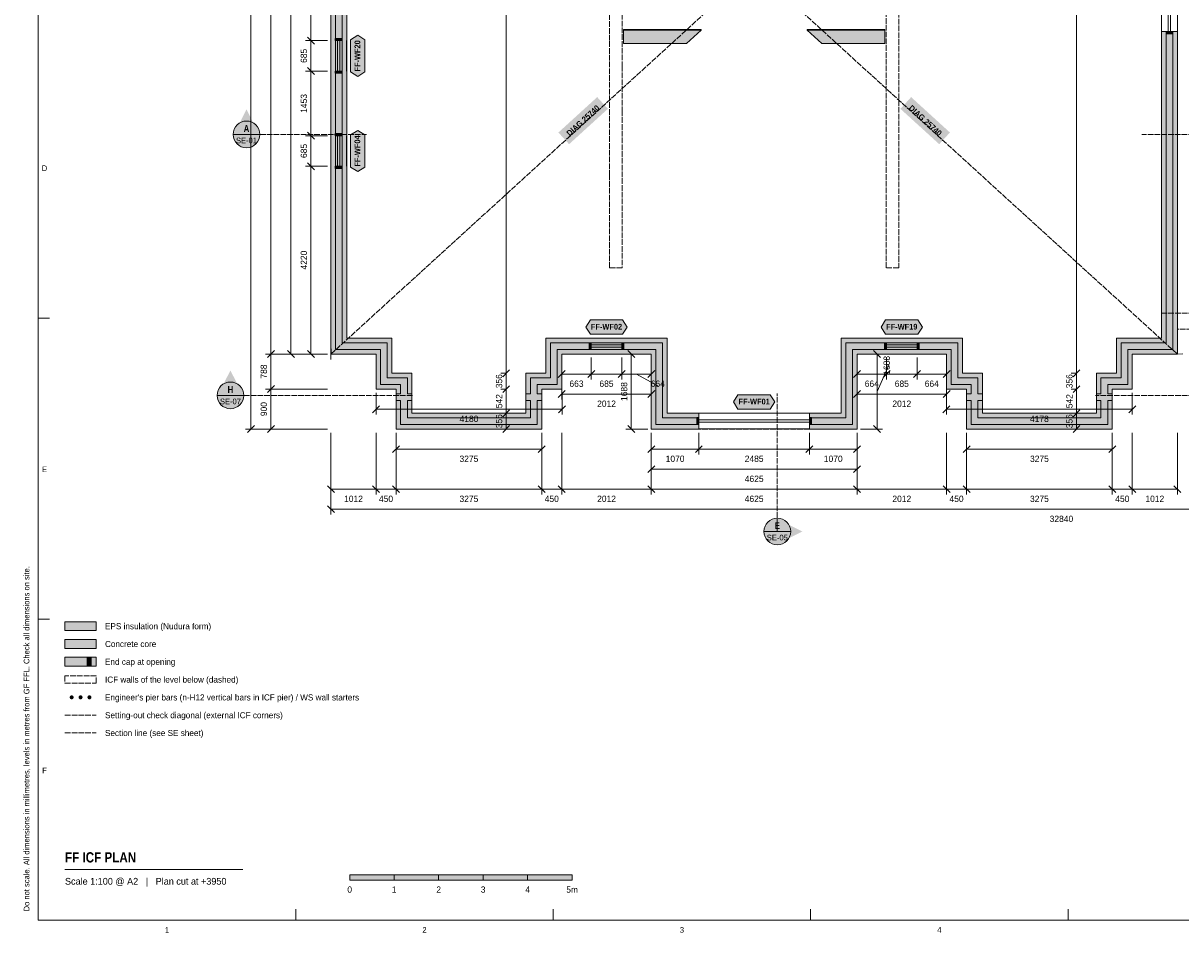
# Model space of a CAD drawing. Header units: millimetres. Extents: x 17 to 587, y 4 to 415.
# Tile 1 of 4: x 17 to 277, y 4 to 209. Entities that reach past the tile are written whole.
import ezdxf
from ezdxf.enums import TextEntityAlignment as Align

# ---------------------------------------------------------------- set-up
doc = ezdxf.new("R2010")
doc.units = ezdxf.units.MM
doc.linetypes.add('DASHED', pattern=[1.524, 1.27, -0.254])
for name, color, linetype in [('FILL-C_9E1A1A', 7, 'Continuous'), ('FILL-C_B2B2B5', 7, 'Continuous'), ('FILL-EPS', 7, 'Continuous'), ('FILL-INK', 7, 'Continuous'), ('FILL-RED', 7, 'Continuous'), ('FILL-TEAL_DK', 7, 'Continuous'), ('FILL-WHITE', 7, 'Continuous'), ('LINE-C_85297A', 7, 'Continuous'), ('LINE-C_85297A-DASH', 7, 'DASHED'), ('LINE-INK', 7, 'Continuous'), ('LINE-RED', 7, 'Continuous'), ('LINE-RED-DASH', 7, 'DASHED'), ('LINE-STEEL_GREY', 7, 'Continuous'), ('LINE-STEEL_GREY-DASH', 7, 'DASHED'), ('LINE-TEAL_DK', 7, 'Continuous'), ('TEXT-C_85297A', 7, 'Continuous'), ('TEXT-INK', 7, 'Continuous'), ('TEXT-RED', 7, 'Continuous'), ('TEXT-STEEL_GREY', 7, 'Continuous'), ('TEXT-TEAL_DK', 7, 'Continuous')]:
    doc.layers.add(name, color=color, linetype=linetype)
doc.styles.add('OpenSansCondensed-Bold', font='OpenSansCondensed-Bold.ttf')

msp = doc.modelspace()

# ---------------------------------------------------------------- hatches: boundary and pattern name
at = {"layer": 'FILL-C_9E1A1A', "true_color": 0x9e1a1a}
h = msp.add_hatch(color=24, dxfattribs=at)
h.dxf.hatch_style = 1
h.paths.add_polyline_path([(27.95, 57.1), (27.93, 57.22), (27.89, 57.33), (27.82, 57.42), (27.73, 57.49), (27.62, 57.53), (27.5, 57.55), (27.38, 57.53), (27.27, 57.49), (27.18, 57.42), (27.11, 57.33), (27.07, 57.22), (27.05, 57.1), (27.07, 56.98), (27.11, 56.88), (27.18, 56.78), (27.27, 56.71), (27.38, 56.67), (27.5, 56.65), (27.62, 56.67), (27.73, 56.71), (27.82, 56.78), (27.89, 56.88), (27.93, 56.98)])
h = msp.add_hatch(color=24, dxfattribs=at)
h.dxf.hatch_style = 1
h.paths.add_polyline_path([(29.95, 57.1), (29.93, 57.22), (29.89, 57.33), (29.82, 57.42), (29.73, 57.49), (29.62, 57.53), (29.5, 57.55), (29.38, 57.53), (29.27, 57.49), (29.18, 57.42), (29.11, 57.33), (29.07, 57.22), (29.05, 57.1), (29.07, 56.98), (29.11, 56.88), (29.18, 56.78), (29.27, 56.71), (29.38, 56.67), (29.5, 56.65), (29.62, 56.67), (29.73, 56.71), (29.82, 56.78), (29.89, 56.88), (29.93, 56.98)])
h = msp.add_hatch(color=24, dxfattribs=at)
h.dxf.hatch_style = 1
h.paths.add_polyline_path([(31.95, 57.1), (31.93, 57.22), (31.89, 57.33), (31.82, 57.42), (31.73, 57.49), (31.62, 57.53), (31.5, 57.55), (31.38, 57.53), (31.27, 57.49), (31.18, 57.42), (31.11, 57.33), (31.07, 57.22), (31.05, 57.1), (31.07, 56.98), (31.11, 56.88), (31.18, 56.78), (31.27, 56.71), (31.38, 56.67), (31.5, 56.65), (31.62, 56.67), (31.73, 56.71), (31.82, 56.78), (31.89, 56.88), (31.93, 56.98)])
at = {"layer": 'FILL-C_B2B2B5', "true_color": 0xb2b2b5}
h = msp.add_hatch(color=253, dxfattribs=at)
h.dxf.hatch_style = 1
h.paths.add_polyline_path([(168.5, 118.39), (158.82, 118.39), (158.82, 135.26), (136.66, 135.26), (136.66, 127.39), (132.16, 127.39), (132.16, 125.33), (133.18, 125.33), (133.18, 123.81), (132.16, 123.81), (132.16, 118.39), (101.44, 118.39), (101.44, 123.81), (100.42, 123.81), (100.42, 125.33), (101.44, 125.33), (101.44, 127.39), (96.94, 127.39), (96.94, 135.26), (86.82, 135.26), (86.82, 306.61), (104.37, 306.61), (104.37, 305.09), (88.34, 305.09), (88.34, 136.79), (98.46, 136.79), (98.46, 128.91), (102.96, 128.91), (102.96, 125.33), (103.98, 125.33), (103.98, 123.81), (102.96, 123.81), (102.96, 119.91), (130.64, 119.91), (130.64, 123.81), (129.62, 123.81), (129.62, 125.33), (130.64, 125.33), (130.64, 128.91), (135.14, 128.91), (135.14, 136.79), (160.34, 136.79), (160.34, 119.91), (168.5, 119.91)])
h = msp.add_hatch(color=253, dxfattribs=at)
h.dxf.hatch_style = 1
h.paths.add_polyline_path([(232.23, 123.81), (231.21, 123.81), (231.21, 119.91), (258.89, 119.91), (258.89, 123.81), (257.87, 123.81), (257.87, 125.33), (258.89, 125.33), (258.89, 128.91), (263.39, 128.91), (263.39, 136.79), (273.51, 136.79), (273.51, 206.69), (275.03, 206.69), (275.03, 135.26), (264.91, 135.26), (264.91, 127.39), (260.41, 127.39), (260.41, 125.33), (261.43, 125.33), (261.43, 123.81), (260.41, 123.81), (260.41, 118.39), (229.69, 118.39), (229.69, 123.81), (228.67, 123.81), (228.67, 125.33), (229.69, 125.33), (229.69, 127.39), (225.19, 127.39), (225.19, 135.26), (203.03, 135.26), (203.03, 118.39), (193.35, 118.39), (193.35, 119.91), (201.51, 119.91), (201.51, 136.79), (226.71, 136.79), (226.71, 128.91), (231.21, 128.91), (231.21, 125.33), (232.23, 125.33)])
h = msp.add_hatch(color=253, dxfattribs=at)
h.dxf.hatch_style = 1
h.paths.add_polyline_path([(26, 68.1), (33, 68.1), (33, 70.1), (26, 70.1)])
at = {"layer": 'FILL-EPS', "true_color": 0xccffff}
h = msp.add_hatch(color=7, dxfattribs=at)
h.dxf.hatch_style = 1
h.paths.add_polyline_path([(100.42, 126.37), (95.92, 126.37), (95.92, 134.25), (85.8, 134.25), (85.8, 307.63), (104.37, 307.63), (104.37, 306.61), (86.82, 306.61), (86.82, 135.26), (96.94, 135.26), (96.94, 127.39), (101.44, 127.39), (101.44, 125.33), (100.42, 125.33)])
h = msp.add_hatch(color=7, dxfattribs=at)
h.dxf.hatch_style = 1
h.paths.add_polyline_path([(104.37, 304.07), (89.36, 304.07), (89.36, 137.81), (99.48, 137.81), (99.48, 129.93), (103.98, 129.93), (103.98, 125.33), (102.96, 125.33), (102.96, 128.91), (98.46, 128.91), (98.46, 136.79), (88.34, 136.79), (88.34, 305.09), (104.37, 305.09)])
h = msp.add_hatch(color=7, dxfattribs=at)
h.dxf.hatch_style = 1
h.paths.add_polyline_path([(257.87, 129.93), (262.37, 129.93), (262.37, 137.81), (272.49, 137.81), (272.49, 206.69), (273.51, 206.69), (273.51, 136.79), (263.39, 136.79), (263.39, 128.91), (258.89, 128.91), (258.89, 125.33), (257.87, 125.33)])
h = msp.add_hatch(color=7, dxfattribs=at)
h.dxf.hatch_style = 1
h.paths.add_polyline_path([(276.05, 206.69), (276.05, 134.25), (265.93, 134.25), (265.93, 126.37), (261.43, 126.37), (261.43, 125.33), (260.41, 125.33), (260.41, 127.39), (264.91, 127.39), (264.91, 135.26), (275.03, 135.26), (275.03, 206.69)])
h = msp.add_hatch(color=7, dxfattribs=at)
h.dxf.hatch_style = 1
h.paths.add_polyline_path([(134.12, 129.93), (134.12, 137.81), (161.36, 137.81), (161.36, 120.93), (168.5, 120.93), (168.5, 119.91), (160.34, 119.91), (160.34, 136.79), (135.14, 136.79), (135.14, 128.91), (130.64, 128.91), (130.64, 125.33), (129.62, 125.33), (129.62, 129.93)])
h = msp.add_hatch(color=7, dxfattribs=at)
h.dxf.hatch_style = 1
h.paths.add_polyline_path([(200.49, 120.93), (200.49, 137.81), (227.73, 137.81), (227.73, 129.93), (232.23, 129.93), (232.23, 125.33), (231.21, 125.33), (231.21, 128.91), (226.71, 128.91), (226.71, 136.79), (201.51, 136.79), (201.51, 119.91), (193.35, 119.91), (193.35, 120.93)])
h = msp.add_hatch(color=7, dxfattribs=at)
h.dxf.hatch_style = 1
h.paths.add_polyline_path([(168.5, 117.37), (157.8, 117.37), (157.8, 134.25), (137.68, 134.25), (137.68, 126.37), (133.18, 126.37), (133.18, 125.33), (132.16, 125.33), (132.16, 127.39), (136.66, 127.39), (136.66, 135.26), (158.82, 135.26), (158.82, 118.39), (168.5, 118.39)])
h = msp.add_hatch(color=7, dxfattribs=at)
h.dxf.hatch_style = 1
h.paths.add_polyline_path([(228.67, 126.37), (224.17, 126.37), (224.17, 134.25), (204.05, 134.25), (204.05, 117.37), (193.35, 117.37), (193.35, 118.39), (203.03, 118.39), (203.03, 135.26), (225.19, 135.26), (225.19, 127.39), (229.69, 127.39), (229.69, 125.33), (228.67, 125.33)])
h = msp.add_hatch(color=7, dxfattribs=at)
h.dxf.hatch_style = 1
h.paths.add_polyline_path([(133.18, 117.37), (100.42, 117.37), (100.42, 123.81), (101.44, 123.81), (101.44, 118.39), (132.16, 118.39), (132.16, 123.81), (133.18, 123.81)])
h = msp.add_hatch(color=7, dxfattribs=at)
h.dxf.hatch_style = 1
h.paths.add_polyline_path([(103.98, 120.93), (129.62, 120.93), (129.62, 123.81), (130.64, 123.81), (130.64, 119.91), (102.96, 119.91), (102.96, 123.81), (103.98, 123.81)])
h = msp.add_hatch(color=7, dxfattribs=at)
h.dxf.hatch_style = 1
h.paths.add_polyline_path([(261.43, 117.37), (228.67, 117.37), (228.67, 123.81), (229.69, 123.81), (229.69, 118.39), (260.41, 118.39), (260.41, 123.81), (261.43, 123.81)])
h = msp.add_hatch(color=7, dxfattribs=at)
h.dxf.hatch_style = 1
h.paths.add_polyline_path([(232.23, 120.93), (257.87, 120.93), (257.87, 123.81), (258.89, 123.81), (258.89, 119.91), (231.21, 119.91), (231.21, 123.81), (232.23, 123.81)])
h = msp.add_hatch(color=7, dxfattribs=at)
h.dxf.hatch_style = 1
h.paths.add_polyline_path([(26, 72.1), (33, 72.1), (33, 74.1), (26, 74.1)])
h = msp.add_hatch(color=7, dxfattribs=at)
h.dxf.hatch_style = 1
h.paths.add_polyline_path([(26, 64.1), (33, 64.1), (33, 66.1), (26, 66.1)])
at = {"layer": 'FILL-INK', "true_color": 0x14141a}
h = msp.add_hatch(color=250, dxfattribs=at)
h.dxf.hatch_style = 1
h.paths.add_polyline_path([(90, 16), (100, 16), (100, 17.2), (90, 17.2)])
h = msp.add_hatch(color=250, dxfattribs=at)
h.dxf.hatch_style = 1
h.paths.add_polyline_path([(110, 16), (120, 16), (120, 17.2), (110, 17.2)])
h = msp.add_hatch(color=250, dxfattribs=at)
h.dxf.hatch_style = 1
h.paths.add_polyline_path([(130, 16), (140, 16), (140, 17.2), (130, 17.2)])
at = {"layer": 'FILL-RED', "true_color": 0xb81a1f}
h = msp.add_hatch(color=242, dxfattribs=at)
h.dxf.hatch_style = 1
h.paths.add_polyline_path([(66.8, 189.21), (63.95, 183.61), (69.65, 183.61)])
h = msp.add_hatch(color=242, dxfattribs=at)
h.dxf.hatch_style = 1
h.paths.add_polyline_path([(63.19, 130.56), (60.34, 124.96), (66.04, 124.96)])
h = msp.add_hatch(color=242, dxfattribs=at)
h.dxf.hatch_style = 1
h.paths.add_polyline_path([(191.73, 94.37), (186.13, 97.22), (186.13, 91.52)])
at = {"layer": 'FILL-TEAL_DK', "true_color": 0x006b5c}
h = msp.add_hatch(color=126, dxfattribs=at)
h.dxf.hatch_style = 1
h.paths.add_polyline_path([(273.51, 206.7), (275.04, 206.7), (275.04, 206.2), (273.51, 206.2)])
h = msp.add_hatch(color=126, dxfattribs=at)
h.dxf.hatch_style = 1
h.paths.add_polyline_path([(86.77, 205.18), (88.3, 205.18), (88.3, 204.68), (86.77, 204.68)])
h = msp.add_hatch(color=126, dxfattribs=at)
h.dxf.hatch_style = 1
h.paths.add_polyline_path([(86.77, 197.83), (88.3, 197.83), (88.3, 197.33), (86.77, 197.33)])
h = msp.add_hatch(color=126, dxfattribs=at)
h.dxf.hatch_style = 1
h.paths.add_polyline_path([(86.77, 183.8), (88.3, 183.8), (88.3, 183.3), (86.77, 183.3)])
h = msp.add_hatch(color=126, dxfattribs=at)
h.dxf.hatch_style = 1
h.paths.add_polyline_path([(86.77, 176.45), (88.3, 176.45), (88.3, 175.95), (86.77, 175.95)])
h = msp.add_hatch(color=126, dxfattribs=at)
h.dxf.hatch_style = 1
h.paths.add_polyline_path([(143.81, 136.79), (144.31, 136.79), (144.31, 135.27), (143.81, 135.27)])
h = msp.add_hatch(color=126, dxfattribs=at)
h.dxf.hatch_style = 1
h.paths.add_polyline_path([(151.16, 136.79), (151.66, 136.79), (151.66, 135.27), (151.16, 135.27)])
h = msp.add_hatch(color=126, dxfattribs=at)
h.dxf.hatch_style = 1
h.paths.add_polyline_path([(210.19, 136.79), (210.69, 136.79), (210.69, 135.27), (210.19, 135.27)])
h = msp.add_hatch(color=126, dxfattribs=at)
h.dxf.hatch_style = 1
h.paths.add_polyline_path([(217.54, 136.79), (218.04, 136.79), (218.04, 135.27), (217.54, 135.27)])
h = msp.add_hatch(color=126, dxfattribs=at)
h.dxf.hatch_style = 1
h.paths.add_polyline_path([(168, 119.96), (168.5, 119.96), (168.5, 118.44), (168, 118.44)])
h = msp.add_hatch(color=126, dxfattribs=at)
h.dxf.hatch_style = 1
h.paths.add_polyline_path([(193.35, 119.96), (193.85, 119.96), (193.85, 118.44), (193.35, 118.44)])
h = msp.add_hatch(color=126, dxfattribs=at)
h.dxf.hatch_style = 1
h.paths.add_polyline_path([(31, 64.1), (31.9, 64.1), (31.9, 66.1), (31, 66.1)])
at = {"layer": 'FILL-WHITE', "true_color": 0xffffff}
h = msp.add_hatch(color=7, dxfattribs=at)
h.dxf.hatch_style = 1
h.paths.add_polyline_path([(91.81, 196.63), (90.21, 197.63), (90.21, 204.88), (91.81, 205.88), (93.41, 204.88), (93.41, 197.63)])
h = msp.add_hatch(color=7, dxfattribs=at)
h.dxf.hatch_style = 1
h.paths.add_polyline_path([(151.53, 207.2), (169.03, 207.2), (169.03, 207), (151.53, 207)])
h = msp.add_hatch(color=7, dxfattribs=at)
h.dxf.hatch_style = 1
h.paths.add_polyline_path([(151.53, 207), (169.03, 207), (165.72, 204), (151.53, 204), (151.53, 204.2)])
h = msp.add_hatch(color=7, dxfattribs=at)
h.dxf.hatch_style = 1
h.paths.add_polyline_path([(192.83, 207.2), (210.33, 207.2), (210.33, 207), (192.83, 207)])
h = msp.add_hatch(color=7, dxfattribs=at)
h.dxf.hatch_style = 1
h.paths.add_polyline_path([(196.14, 204), (192.83, 207), (210.33, 207), (210.33, 204)])
h = msp.add_hatch(color=7, dxfattribs=at)
h.dxf.hatch_style = 1
h.paths.add_polyline_path([(139.32, 181.4), (148.05, 189.35), (145.64, 191.98), (136.92, 184.03)])
h = msp.add_hatch(color=7, dxfattribs=at)
h.dxf.hatch_style = 1
h.paths.add_polyline_path([(213.8, 189.35), (222.53, 181.4), (224.93, 184.03), (216.21, 191.98)])
h = msp.add_hatch(color=7, dxfattribs=at)
h.dxf.hatch_style = 1
h.paths.add_polyline_path([(69.8, 183.61), (69.7, 184.39), (69.4, 185.11), (68.92, 185.73), (68.3, 186.21), (67.58, 186.51), (66.8, 186.61), (66.02, 186.51), (65.3, 186.21), (64.68, 185.73), (64.2, 185.11), (63.9, 184.39), (63.8, 183.61), (63.9, 182.83), (64.2, 182.11), (64.68, 181.49), (65.3, 181.01), (66.02, 180.71), (66.8, 180.61), (67.58, 180.71), (68.3, 181.01), (68.92, 181.49), (69.4, 182.11), (69.7, 182.83)])
h = msp.add_hatch(color=7, dxfattribs=at)
h.dxf.hatch_style = 1
h.paths.add_polyline_path([(91.81, 175.25), (90.21, 176.25), (90.21, 183.5), (91.81, 184.5), (93.41, 183.5), (93.41, 176.25)])
h = msp.add_hatch(color=7, dxfattribs=at)
h.dxf.hatch_style = 1
h.paths.add_polyline_path([(143.1, 140.3), (144.1, 141.9), (151.36, 141.9), (152.36, 140.3), (151.36, 138.7), (144.1, 138.7)])
h = msp.add_hatch(color=7, dxfattribs=at)
h.dxf.hatch_style = 1
h.paths.add_polyline_path([(209.48, 140.3), (210.48, 141.9), (217.74, 141.9), (218.74, 140.3), (217.74, 138.7), (210.48, 138.7)])
h = msp.add_hatch(color=7, dxfattribs=at)
h.dxf.hatch_style = 1
h.paths.add_polyline_path([(66.19, 124.96), (66.08, 125.74), (65.79, 126.46), (65.31, 127.08), (64.69, 127.56), (63.96, 127.86), (63.19, 127.96), (62.41, 127.86), (61.69, 127.56), (61.07, 127.08), (60.59, 126.46), (60.29, 125.74), (60.19, 124.96), (60.29, 124.18), (60.59, 123.46), (61.07, 122.84), (61.69, 122.36), (62.41, 122.06), (63.19, 121.96), (63.96, 122.06), (64.69, 122.36), (65.31, 122.84), (65.79, 123.46), (66.08, 124.18)])
h = msp.add_hatch(color=7, dxfattribs=at)
h.dxf.hatch_style = 1
h.paths.add_polyline_path([(176.29, 123.48), (177.29, 125.08), (184.55, 125.08), (185.55, 123.48), (184.55, 121.88), (177.29, 121.88)])
h = msp.add_hatch(color=7, dxfattribs=at)
h.dxf.hatch_style = 1
h.paths.add_polyline_path([(189.13, 94.37), (189.02, 95.15), (188.72, 95.87), (188.25, 96.5), (187.63, 96.97), (186.9, 97.27), (186.13, 97.37), (185.35, 97.27), (184.63, 96.97), (184, 96.5), (183.53, 95.87), (183.23, 95.15), (183.13, 94.37), (183.23, 93.6), (183.53, 92.87), (184, 92.25), (184.63, 91.78), (185.35, 91.48), (186.13, 91.37), (186.9, 91.48), (187.63, 91.78), (188.25, 92.25), (188.72, 92.87), (189.02, 93.6)])
h = msp.add_hatch(color=7, dxfattribs=at)
h.dxf.hatch_style = 1
h.paths.add_polyline_path([(100, 16), (110, 16), (110, 17.2), (100, 17.2)])
h = msp.add_hatch(color=7, dxfattribs=at)
h.dxf.hatch_style = 1
h.paths.add_polyline_path([(120, 16), (130, 16), (130, 17.2), (120, 17.2)])

# ---------------------------------------------------------------- linework, layer by layer
at = {"layer": 'LINE-C_85297A', "lineweight": 5}
for p, q in [((85.74, 133.05), (85.86, 135.45)), ((274.85, 134.19), (277.25, 134.3))]:
    msp.add_line(p, q, dxfattribs=at)
at = {"layer": 'LINE-C_85297A-DASH', "lineweight": 5}
for p, q in [((85.8, 134.25), (276.05, 307.63)), ((85.8, 307.63), (276.05, 134.25)), ((26, 53.1), (33, 53.1))]:
    msp.add_line(p, q, dxfattribs=at)
at = {"layer": 'LINE-INK', "lineweight": 5}
for p, q in [((67.8, 316.63), (67.8, 117.37)), ((72.3, 316.63), (72.3, 117.37)), ((76.8, 134.25), (76.8, 307.63)), ((81.3, 134.25), (81.3, 307.63)), ((125.19, 307.63), (125.19, 117.37)), ((253.39, 307.63), (253.39, 117.37)), ((272.49, 224.9), (272.49, 206.7)), ((274.02, 224.9), (274.02, 206.7)), ((274.52, 224.9), (274.52, 206.7)), ((276.05, 224.9), (276.05, 206.7)), ((85, 204.68), (80.1, 204.68)), ((82.08, 203.9), (80.52, 205.46)), ((85.76, 204.68), (85.76, 197.83)), ((87.28, 204.68), (87.28, 197.83)), ((87.78, 204.68), (87.78, 197.83)), ((89.31, 204.68), (89.31, 197.83)), ((85, 197.83), (80.1, 197.83)), ((82.08, 197.05), (80.52, 198.61)), ((85, 183.3), (80.1, 183.3)), ((82.08, 182.52), (80.52, 184.08)), ((85.76, 183.3), (85.76, 176.45)), ((87.28, 183.3), (87.28, 176.45)), ((87.78, 183.3), (87.78, 176.45)), ((89.31, 183.3), (89.31, 176.45)), ((82.08, 175.67), (80.52, 177.23)), ((85, 176.45), (80.1, 176.45)), ((20, 142.33), (22.5, 142.33)), ((144.31, 137.8), (151.16, 137.8)), ((144.31, 136.28), (151.16, 136.28)), ((144.31, 135.78), (151.16, 135.78)), ((210.69, 137.8), (217.54, 137.8)), ((210.69, 136.28), (217.54, 136.28)), ((210.69, 135.78), (217.54, 135.78)), ((85, 134.25), (71.1, 134.25)), ((73.08, 135.03), (71.52, 133.47)), ((85, 134.25), (75.6, 134.25)), ((77.58, 133.47), (76.02, 135.03)), ((85, 134.25), (80.1, 134.25)), ((82.08, 133.47), (80.52, 135.03)), ((137.68, 133.45), (137.68, 128.55)), ((137.68, 133.45), (137.68, 124.05)), ((144.31, 134.25), (151.16, 134.25)), ((144.31, 133.45), (144.31, 128.55)), ((151.16, 133.45), (151.16, 128.55)), ((157, 134.25), (152.1, 134.25)), ((154.08, 133.47), (152.52, 135.03)), ((153.3, 117.37), (153.3, 134.25)), ((157.8, 133.45), (157.8, 128.55)), ((157.8, 133.45), (157.8, 124.05)), ((204.05, 133.45), (204.05, 128.55)), ((204.05, 133.45), (204.05, 124.05)), ((204.85, 134.25), (209.75, 134.25)), ((207.77, 135.03), (209.33, 133.47)), ((208.55, 134.25), (208.55, 117.37)), ((210.69, 134.25), (217.54, 134.25)), ((210.69, 133.45), (210.69, 128.55)), ((217.54, 133.45), (217.54, 128.55)), ((224.17, 133.45), (224.17, 128.55)), ((224.17, 133.45), (224.17, 124.05)), ((125.96, 130.68), (124.41, 129.13)), ((138.45, 130.53), (136.9, 128.97)), ((145.08, 130.53), (143.53, 128.97)), ((151.93, 130.53), (150.38, 128.97)), ((158.58, 130.53), (157.02, 128.97)), ((204.83, 130.53), (203.27, 128.97)), ((208.55, 125.81), (211.23, 131.71)), ((211.46, 130.53), (209.91, 128.97)), ((218.31, 130.53), (216.76, 128.97)), ((224.95, 130.53), (223.4, 128.97)), ((254.17, 130.68), (252.62, 129.13)), ((125.19, 129.91), (123.99, 129.91)), ((157.8, 129.75), (137.68, 129.75)), ((154.48, 129.75), (159.27, 127.07)), ((224.17, 129.75), (204.05, 129.75)), ((253.39, 129.91), (252.19, 129.91)), ((85, 126.37), (71.1, 126.37)), ((73.08, 127.15), (71.52, 125.6)), ((95.92, 125.55), (95.92, 120.65)), ((125.19, 126.35), (123.99, 126.35)), ((125.96, 127.13), (124.41, 125.57)), ((138.45, 126.03), (136.9, 124.47)), ((157.8, 125.25), (137.68, 125.25)), ((137.73, 125.55), (137.73, 120.65)), ((158.58, 126.03), (157.02, 124.47)), ((204.83, 126.03), (203.27, 124.47)), ((224.17, 125.25), (204.05, 125.25)), ((224.95, 126.03), (223.4, 124.47)), ((224.15, 125.55), (224.15, 120.65)), ((253.39, 126.35), (252.19, 126.35)), ((254.17, 127.13), (252.62, 125.57)), ((265.93, 125.55), (265.93, 120.65)), ((96.7, 122.63), (95.15, 121.07)), ((138.5, 122.63), (136.95, 121.07)), ((224.93, 122.63), (223.37, 121.07)), ((266.7, 122.63), (265.15, 121.07)), ((137.73, 121.85), (95.92, 121.85)), ((125.19, 120.93), (123.99, 120.93)), ((125.96, 121.71), (124.41, 120.15)), ((168.5, 120.98), (193.35, 120.98)), ((265.93, 121.85), (224.15, 121.85)), ((253.39, 120.93), (252.19, 120.93)), ((254.17, 121.71), (252.62, 120.15)), ((85, 117.37), (66.6, 117.37)), ((68.58, 118.15), (67.02, 116.6)), ((85, 117.37), (71.1, 117.37)), ((73.08, 118.15), (71.52, 116.6)), ((125.19, 117.37), (123.99, 117.37)), ((125.96, 118.15), (124.41, 116.6)), ((157, 117.37), (152.1, 117.37)), ((154.08, 116.6), (152.52, 118.15)), ((168.5, 119.45), (193.35, 119.45)), ((168.5, 118.95), (193.35, 118.95)), ((168.5, 117.42), (193.35, 117.42)), ((204.85, 117.37), (209.75, 117.37)), ((207.77, 118.15), (209.33, 116.6)), ((253.39, 117.37), (252.19, 117.37)), ((254.17, 118.15), (252.62, 116.6)), ((85.8, 116.57), (85.8, 102.67)), ((85.8, 116.57), (85.8, 98.17)), ((95.92, 116.57), (95.92, 102.67)), ((100.42, 116.57), (100.42, 111.67)), ((100.42, 116.57), (100.42, 102.67)), ((133.18, 116.57), (133.18, 111.67)), ((133.18, 116.57), (133.18, 102.67)), ((137.68, 116.57), (137.68, 102.67)), ((157.8, 116.57), (157.8, 111.67)), ((157.8, 116.57), (157.8, 107.17)), ((157.8, 116.57), (157.8, 102.67)), ((168.5, 116.57), (168.5, 111.67)), ((193.35, 116.57), (193.35, 111.67)), ((204.05, 116.57), (204.05, 111.67)), ((204.05, 116.57), (204.05, 107.17)), ((204.05, 116.57), (204.05, 102.67)), ((224.17, 116.57), (224.17, 102.67)), ((228.67, 116.57), (228.67, 111.67)), ((228.67, 116.57), (228.67, 102.67)), ((261.43, 116.57), (261.43, 111.67)), ((261.43, 116.57), (261.43, 102.67)), ((265.93, 116.57), (265.93, 102.67)), ((276.05, 116.57), (276.05, 102.67)), ((101.2, 113.65), (99.65, 112.1)), ((133.18, 112.87), (100.42, 112.87)), ((133.95, 113.65), (132.4, 112.1)), ((158.58, 113.65), (157.02, 112.1)), ((204.05, 112.87), (157.8, 112.87)), ((169.27, 113.65), (167.72, 112.1)), ((194.12, 113.65), (192.57, 112.1)), ((204.83, 113.65), (203.27, 112.1)), ((229.45, 113.65), (227.9, 112.1)), ((261.43, 112.87), (228.67, 112.87)), ((262.2, 113.65), (260.65, 112.1)), ((158.58, 109.15), (157.02, 107.6)), ((204.05, 108.37), (157.8, 108.37)), ((204.83, 109.15), (203.27, 107.6)), ((85.02, 104.65), (86.58, 103.1)), ((95.15, 104.65), (96.7, 103.1)), ((99.65, 104.65), (101.2, 103.1)), ((132.4, 104.65), (133.95, 103.1)), ((136.9, 104.65), (138.45, 103.1)), ((157.02, 104.65), (158.58, 103.1)), ((203.27, 104.65), (204.83, 103.1)), ((223.4, 104.65), (224.95, 103.1)), ((227.9, 104.65), (229.45, 103.1)), ((260.65, 104.65), (262.2, 103.1)), ((265.15, 104.65), (266.7, 103.1)), ((275.27, 104.65), (276.83, 103.1)), ((85.8, 103.87), (276.05, 103.87)), ((85.02, 100.15), (86.58, 98.6)), ((85.8, 99.37), (414.2, 99.37)), ((20, 74.67), (22.5, 74.67)), ((26, 18.4), (66, 18.4)), ((77.88, 7), (77.88, 9.5)), ((135.75, 7), (135.75, 9.5)), ((193.62, 7), (193.62, 9.5)), ((251.5, 7), (251.5, 9.5))]:
    msp.add_line(p, q, dxfattribs=at)
for points in [[(20, 7), (587, 7), (587, 413), (20, 413)], [(151.53, 207.2), (151.53, 207.2), (169.03, 207.2), (169.03, 207), (169.03, 207), (151.53, 207)], [(151.53, 207), (169.03, 207), (165.72, 204), (151.53, 204), (151.53, 204.2)], [(192.83, 207.2), (192.83, 207.2), (210.33, 207.2), (210.33, 207), (210.33, 207), (192.83, 207)], [(196.14, 204), (192.83, 207), (210.33, 207), (210.33, 204)], [(193.35, 120.93), (200.49, 120.93), (200.49, 137.81), (227.73, 137.81), (227.73, 129.93), (232.23, 129.93), (232.23, 120.93), (257.87, 120.93), (257.87, 129.93), (262.37, 129.93), (262.37, 137.81), (272.49, 137.81), (272.49, 206.69), (276.05, 206.69), (276.05, 134.25), (265.93, 134.25), (265.93, 126.37), (261.43, 126.37), (261.43, 117.37), (228.67, 117.37), (228.67, 126.37), (224.17, 126.37), (224.17, 134.25), (204.05, 134.25), (204.05, 117.37), (193.35, 117.37)], [(26, 72.1), (33, 72.1), (33, 74.1), (26, 74.1)], [(26, 64.1), (33, 64.1), (33, 66.1), (26, 66.1)], [(90, 16), (100, 16), (100, 17.2), (90, 17.2)], [(100, 16), (110, 16), (110, 17.2), (100, 17.2)], [(110, 16), (120, 16), (120, 17.2), (110, 17.2)], [(120, 16), (130, 16), (130, 17.2), (120, 17.2)], [(130, 16), (140, 16), (140, 17.2), (130, 17.2)]]:
    msp.add_lwpolyline(points, close=True, dxfattribs=at)
msp.add_lwpolyline([(89.36, 304.07), (89.36, 137.81), (99.48, 137.81), (99.48, 129.93), (103.98, 129.93), (103.98, 120.93), (129.62, 120.93), (129.62, 129.93), (134.12, 129.93), (134.12, 137.81), (161.36, 137.81), (161.36, 120.93), (168.5, 120.93), (168.5, 117.37), (157.8, 117.37), (157.8, 134.25), (137.68, 134.25), (137.68, 126.37), (133.18, 126.37), (133.18, 117.37), (100.42, 117.37), (100.42, 126.37), (95.92, 126.37), (95.92, 134.25), (85.8, 134.25), (85.8, 307.63)], dxfattribs=at)
at = {"layer": 'LINE-RED', "lineweight": 5}
for p, q in [((63.8, 183.61), (69.8, 183.61)), ((60.19, 124.96), (66.19, 124.96)), ((183.13, 94.37), (189.13, 94.37))]:
    msp.add_line(p, q, dxfattribs=at)
for centre in [(66.8, 183.61), (63.19, 124.96), (186.13, 94.37)]:
    msp.add_circle(centre, 3, dxfattribs=at)
at = {"layer": 'LINE-RED-DASH', "lineweight": 5}
for p, q in [((66.8, 183.61), (93.8, 183.61)), ((295.05, 183.61), (268.05, 183.61)), ((63.19, 124.96), (104.19, 124.96)), ((186.13, 94.37), (186.13, 125.37)), ((299.66, 124.96), (257.66, 124.96)), ((26, 49.1), (33, 49.1))]:
    msp.add_line(p, q, dxfattribs=at)
at = {"layer": 'LINE-STEEL_GREY', "lineweight": 5}
msp.add_lwpolyline([(88.34, 305.09), (88.34, 136.79), (98.46, 136.79), (98.46, 128.91), (102.96, 128.91), (102.96, 125.33), (103.98, 125.33), (103.98, 123.81), (102.96, 123.81), (102.96, 119.91), (130.64, 119.91), (130.64, 123.81), (129.62, 123.81), (129.62, 125.33), (130.64, 125.33), (130.64, 128.91), (135.14, 128.91), (135.14, 136.79), (160.34, 136.79), (160.34, 119.91), (168.5, 119.91), (168.5, 118.39), (158.82, 118.39), (158.82, 135.26), (136.66, 135.26), (136.66, 127.39), (132.16, 127.39), (132.16, 125.33), (133.18, 125.33), (133.18, 123.81), (132.16, 123.81), (132.16, 118.39), (101.44, 118.39), (101.44, 123.81), (100.42, 123.81), (100.42, 125.33), (101.44, 125.33), (101.44, 127.39), (96.94, 127.39), (96.94, 135.26), (86.82, 135.26), (86.82, 306.61)], dxfattribs=at)
for points in [[(232.23, 123.81), (231.21, 123.81), (231.21, 119.91), (258.89, 119.91), (258.89, 123.81), (257.87, 123.81), (257.87, 125.33), (258.89, 125.33), (258.89, 128.91), (263.39, 128.91), (263.39, 136.79), (273.51, 136.79), (273.51, 206.69), (275.03, 206.69), (275.03, 135.26), (264.91, 135.26), (264.91, 127.39), (260.41, 127.39), (260.41, 125.33), (261.43, 125.33), (261.43, 123.81), (260.41, 123.81), (260.41, 118.39), (229.69, 118.39), (229.69, 123.81), (228.67, 123.81), (228.67, 125.33), (229.69, 125.33), (229.69, 127.39), (225.19, 127.39), (225.19, 135.26), (203.03, 135.26), (203.03, 118.39), (193.35, 118.39), (193.35, 119.91), (201.51, 119.91), (201.51, 136.79), (226.71, 136.79), (226.71, 128.91), (231.21, 128.91), (231.21, 125.33), (232.23, 125.33)], [(26, 68.1), (33, 68.1), (33, 70.1), (26, 70.1)]]:
    msp.add_lwpolyline(points, close=True, dxfattribs=at)
at = {"layer": 'LINE-STEEL_GREY-DASH', "lineweight": 5}
for points in [[(296.17, 139.87), (276.05, 139.87), (276.05, 134.25), (265.93, 134.25), (265.93, 126.37), (261.43, 126.37), (261.43, 117.37), (228.67, 117.37), (228.67, 126.37), (224.17, 126.37), (224.17, 134.25), (204.05, 134.25), (204.05, 117.37), (157.8, 117.37), (157.8, 134.25), (137.68, 134.25), (137.68, 126.37), (133.18, 126.37), (133.18, 117.37), (100.42, 117.37), (100.42, 126.37), (95.92, 126.37), (95.92, 134.25), (85.8, 134.25), (85.8, 307.63)], [(89.36, 304.07), (89.36, 137.81), (99.48, 137.81), (99.48, 129.93), (103.98, 129.93), (103.98, 120.93), (129.62, 120.93), (129.62, 129.93), (134.12, 129.93), (134.12, 137.81), (161.36, 137.81), (161.36, 120.93), (200.49, 120.93), (200.49, 137.81), (227.73, 137.81), (227.73, 129.93), (232.23, 129.93), (232.23, 120.93), (257.87, 120.93), (257.87, 129.93), (262.37, 129.93), (262.37, 137.81), (272.5, 137.81), (272.5, 143.43), (296.52, 143.43)], [(213.43, 304.07), (213.43, 153.6), (210.58, 153.6), (210.58, 304.12)], [(151.27, 215.24), (151.27, 199.02), (151.27, 188.98), (151.28, 153.6), (151.28, 153.6), (149.74, 153.6), (149.7, 153.6), (149.14, 153.6), (148.42, 153.6), (148.42, 153.6), (148.42, 156.58), (148.42, 174.3), (148.42, 204.7), (148.42, 207.8), (148.42, 235.97)]]:
    msp.add_lwpolyline(points, dxfattribs=at)
msp.add_lwpolyline([(26, 60.3), (33, 60.3), (33, 61.9), (26, 61.9)], close=True, dxfattribs=at)
at = {"layer": 'LINE-TEAL_DK', "lineweight": 5}
for points in [[(91.81, 196.63), (90.21, 197.63), (90.21, 204.88), (91.81, 205.88), (93.41, 204.88), (93.41, 197.63)], [(273.51, 206.7), (275.04, 206.7), (275.04, 206.2), (273.51, 206.2)], [(86.77, 205.18), (88.3, 205.18), (88.3, 204.68), (86.77, 204.68)], [(86.77, 197.83), (88.3, 197.83), (88.3, 197.33), (86.77, 197.33)], [(86.77, 183.8), (88.3, 183.8), (88.3, 183.3), (86.77, 183.3)], [(91.81, 175.25), (90.21, 176.25), (90.21, 183.5), (91.81, 184.5), (93.41, 183.5), (93.41, 176.25)], [(86.77, 176.45), (88.3, 176.45), (88.3, 175.95), (86.77, 175.95)], [(143.1, 140.3), (144.1, 141.9), (151.36, 141.9), (152.36, 140.3), (151.36, 138.7), (144.1, 138.7)], [(209.48, 140.3), (210.48, 141.9), (217.74, 141.9), (218.74, 140.3), (217.74, 138.7), (210.48, 138.7)], [(143.81, 136.79), (144.31, 136.79), (144.31, 135.27), (143.81, 135.27)], [(151.16, 136.79), (151.66, 136.79), (151.66, 135.27), (151.16, 135.27)], [(210.19, 136.79), (210.69, 136.79), (210.69, 135.27), (210.19, 135.27)], [(217.54, 136.79), (218.04, 136.79), (218.04, 135.27), (217.54, 135.27)], [(176.29, 123.48), (177.29, 125.08), (184.55, 125.08), (185.55, 123.48), (184.55, 121.88), (177.29, 121.88)], [(168, 119.96), (168.5, 119.96), (168.5, 118.44), (168, 118.44)], [(193.35, 119.96), (193.85, 119.96), (193.85, 118.44), (193.35, 118.44)], [(31, 64.1), (31.9, 64.1), (31.9, 66.1), (31, 66.1)]]:
    msp.add_lwpolyline(points, close=True, dxfattribs=at)

# ---------------------------------------------------------------- texts
at = {"layer": 'TEXT-C_85297A', "style": 'OpenSansCondensed-Bold'}
for rotation, p in [(42.3431, (142.87, 186.26)), (-42.3431, (218.98, 186.26))]:
    msp.add_text('DIAG 25740', height=1.27, rotation=rotation, dxfattribs=at).set_placement(p, align=Align.CENTER)
at = {"layer": 'TEXT-INK'}
for s, p in [('685', (80.4, 201.25)), ('1453', (80.4, 190.56)), ('685', (80.4, 179.88)), ('4220', (80.4, 155.35)), ('1688', (211.43, 131.71)), ('788', (71.4, 130.31)), ('356', (124.29, 128.13)), ('1688', (152.4, 125.81)), ('356', (252.49, 128.13)), ('542', (124.29, 123.64)), ('542', (252.49, 123.64)), ('900', (71.4, 121.87)), ('356', (124.29, 119.15)), ('356', (252.49, 119.15))]:
    msp.add_text(s, height=1.422, rotation=90, dxfattribs=at).set_placement(p, align=Align.CENTER)
for s, height, p in [('663', 1.422, (140.99, 126.87)), ('685', 1.422, (147.73, 126.87)), ('664', 1.422, (159.27, 126.87)), ('664', 1.422, (207.37, 126.87)), ('685', 1.422, (214.11, 126.87)), ('664', 1.422, (220.85, 126.87)), ('2012', 1.422, (147.74, 122.37)), ('2012', 1.422, (214.11, 122.37)), ('4180', 1.422, (116.82, 118.97)), ('4178', 1.422, (245.04, 118.97)), ('3275', 1.422, (116.8, 110)), ('1070', 1.422, (163.15, 110)), ('2485', 1.422, (180.92, 110)), ('1070', 1.422, (198.7, 110)), ('3275', 1.422, (245.05, 110)), ('4625', 1.422, (180.93, 105.5)), ('1012', 1.422, (90.86, 101)), ('450', 1.422, (98.17, 101)), ('3275', 1.422, (116.8, 101)), ('450', 1.422, (135.43, 101)), ('2012', 1.422, (147.74, 101)), ('4625', 1.422, (180.92, 101)), ('2012', 1.422, (214.11, 101)), ('450', 1.422, (226.42, 101)), ('3275', 1.422, (245.05, 101)), ('450', 1.422, (263.68, 101)), ('1012', 1.422, (270.99, 101)), ('32840', 1.422, (250, 96.5)), ('0', 1.4, (90, 13.2)), ('1', 1.4, (100, 13.2)), ('2', 1.4, (110, 13.2)), ('3', 1.4, (120, 13.2)), ('4', 1.4, (130, 13.2)), ('5m', 1.397, (140, 13.2))]:
    msp.add_text(s, height=height, dxfattribs=at).set_placement(p, align=Align.CENTER)
for s, p in [('EPS insulation (Nudura form)', (35, 72.4)), ('Concrete core', (35, 68.4)), ('End cap at opening', (35, 64.4)), ('ICF walls of the level below (dashed)', (35, 60.4)), ("Engineer's pier bars (n-H12 vertical bars in ICF pier) / WS wall starters", (35, 56.4)), ('Setting-out check diagonal (external ICF corners)', (35, 52.4)), ('Section line (see SE sheet)', (35, 48.4))]:
    msp.add_text(s, height=1.3716, dxfattribs=at).set_placement(p)
at = {"layer": 'TEXT-INK', "style": 'OpenSansCondensed-Bold'}
msp.add_text('FF ICF PLAN', height=2.286, dxfattribs=at).set_placement((26, 20))
at = {"layer": 'TEXT-RED', "style": 'OpenSansCondensed-Bold'}
for s, p in [('A', (66.8, 184.16)), ('H', (63.19, 125.51)), ('E', (186.13, 94.92))]:
    msp.add_text(s, height=1.52, dxfattribs=at).set_placement(p, align=Align.CENTER)
at = {"layer": 'TEXT-RED'}
for s, p in [('SE-01', (66.8, 181.61)), ('SE-07', (63.19, 122.96)), ('SE-05', (186.13, 92.37))]:
    msp.add_text(s, height=1.27, dxfattribs=at).set_placement(p, align=Align.CENTER)
at = {"layer": 'TEXT-STEEL_GREY'}
for s, p in [('D', (21.4, 175.37)), ('E', (21.4, 107.7)), ('F', (21.4, 40.03)), ('1', (48.94, 4.2)), ('2', (106.81, 4.2)), ('3', (164.69, 4.2)), ('4', (222.56, 4.2))]:
    msp.add_text(s, height=1.27, dxfattribs=at).set_placement(p, align=Align.CENTER)
msp.add_text('Do not scale. All dimensions in millimetres, levels in metres from GF FFL. Check all dimensions on site.', height=1.27, rotation=90, dxfattribs=at).set_placement((18, 9))
msp.add_text('Scale 1:100 @ A2   |   Plan cut at +3950', height=1.524, dxfattribs=at).set_placement((26, 15))
at = {"layer": 'TEXT-TEAL_DK', "style": 'OpenSansCondensed-Bold'}
for s, p in [('FF-WF20', (92.36, 201.25)), ('FF-WF04', (92.36, 179.87))]:
    msp.add_text(s, height=1.27, rotation=90, dxfattribs=at).set_placement(p, align=Align.CENTER)
for s, p in [('FF-WF02', (147.73, 139.75)), ('FF-WF19', (214.11, 139.75)), ('FF-WF01', (180.92, 122.93))]:
    msp.add_text(s, height=1.27, dxfattribs=at).set_placement(p, align=Align.CENTER)

doc.saveas('drawing.dxf')
